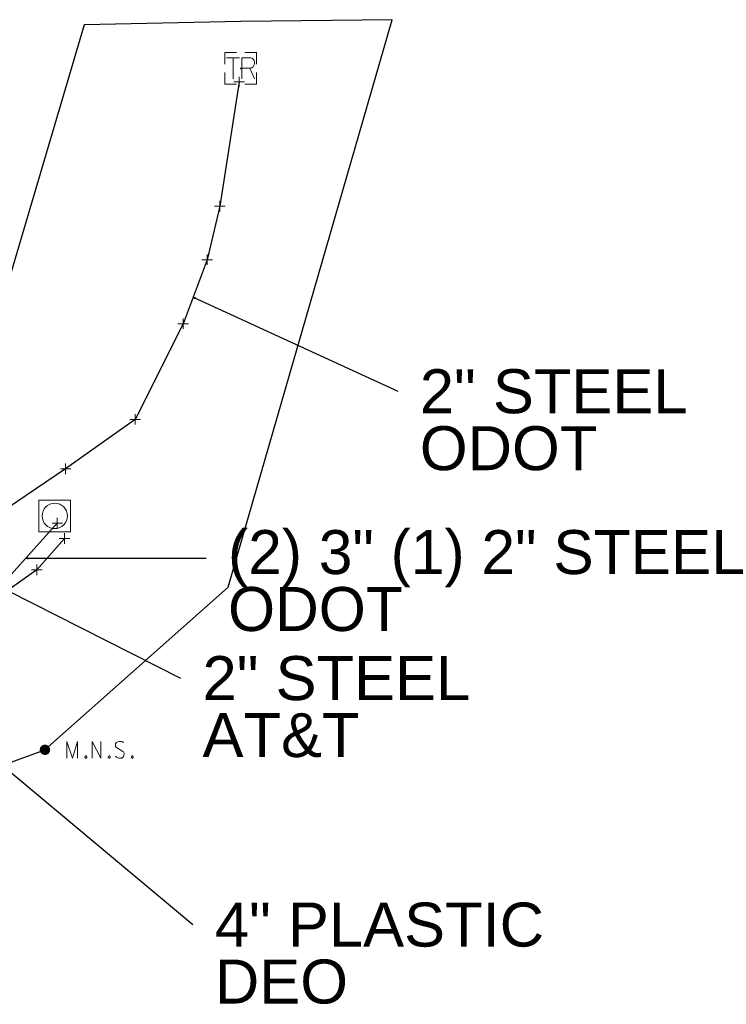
# Model space of a CAD drawing. Header units: feet. Extents: x 2474969 to 2485206, y 498780 to 500682.
# Tile 56 of 69: x 2483413 to 2483480, y 500163 to 500257. Entities that reach past the tile are written whole.
import ezdxf

# ---------------------------------------------------------------- set-up
doc = ezdxf.new("R2010")
doc.units = ezdxf.units.FT
doc.header["$MEASUREMENT"] = 0
doc.linetypes.add('interconnectex', pattern=[0])
for name, color, linetype in [('SG_X_Interconnect_Cable', 7, 'interconnectex'), ('SG_X_Poles', 7, 'Continuous'), ('SG_X_PullBox', 7, 'Continuous'), ('SV_P_Control_Cells_Set', 7, 'Continuous'), ('TX_X_10', 7, 'Continuous'), ('UT_X_FO', 30, 'foex')]:
    doc.layers.add(name, color=color, linetype=linetype)
doc.layers.add('SG_X_PullBox (Construction)', color=7, linetype='Continuous', lineweight=0)
doc.layers.add('SV_X_Shot_Marker (Construction)', color=2, linetype='Continuous', lineweight=0, transparency=0.5)
doc.styles.get("Standard").update_dxf_attribs({"font": 'arial.ttf'})
doc.styles.add('Standard-Linetype-Ex', font='font30.shx')
doc.styles.add('Style-Arial', font='arial.ttf')
doc.linetypes.add('foex', pattern='A,0.2,-0.1,0.2,-0.1,0.2,-0.1,0.2,-0.1,["FO",Standard-Linetype-Ex,S=0.14,R=0,X=-0,Y=-0.05],-0.3', length=1.5)
doc.dimstyles.get("Standard").update_dxf_attribs({"dimtxt": 0.18, "dimasz": 0.18, "dimexe": 0.18, "dimexo": 0.0625, "dimgap": 0.09, "dimtad": 0, "dimtih": 1, "dimtoh": 1, "dimdec": 4, "dimzin": 0, "dimdsep": 46, "dimtxsty": 'Standard', "dimcen": 0.09, "dimadec": 0, "dimazin": 0, "dimtfac": 1, "dimtdec": 4, "dimtofl": 0, "dimtmove": 0, "dimatfit": 3, "dimfxl": 1, "dimtolj": 1, "dimtzin": 0, "dimarcsym": 0})

# ---------------------------------------------------------------- blocks, each defined once
blk = doc.blocks.new('SIGPB_20')
at = {"layer": 'SG_X_PullBox', "color": 7, "linetype": 'Continuous', "lineweight": 0, "flags": 128}
for points in [[(-0.01999999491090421, 0.07499998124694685), (-0.07499998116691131, 0.07499998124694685), (-0.07499998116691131, 0.0199999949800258)], [(-0.06780112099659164, 0.04999998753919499), (-0.005606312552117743, 0.04999998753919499)], [(-0.03630698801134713, 0.04999998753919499), (-0.03630698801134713, -0.04999998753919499)], [(0.005599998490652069, -0.04999998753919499), (0.005599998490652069, 0.04999998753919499), (0.04339295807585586, 0.04999998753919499), (0.04732362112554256, 0.04920653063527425), (0.05284119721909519, 0.04763182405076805), (0.05519715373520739, 0.04605711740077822), (0.05756531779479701, 0.0444824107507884), (0.06071473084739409, 0.04053954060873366), (0.0630706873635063, 0.03660887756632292), (0.06464539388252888, 0.03031005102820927), (0.06464539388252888, 0.02086181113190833), (0.0638641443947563, 0.01771239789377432), (0.06228943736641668, 0.01298827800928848), (0.05914002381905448, 0.007470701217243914), (0.05599061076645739, 0.005114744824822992), (0.05362244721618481, 0.003540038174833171), (0.05204774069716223, 0.002746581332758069), (0.04969178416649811, 0.00196533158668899), (0.04259950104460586, 0.001171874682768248), (0.005599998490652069, 0.001171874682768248)], [(0.07499998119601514, 0.0199999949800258), (0.07499998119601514, 0.07499998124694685), (0.01999999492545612, 0.07499998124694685)], [(0.04259950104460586, 0.001171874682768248), (0.06464539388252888, -0.04999998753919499)], [(-0.07499998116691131, -0.01999999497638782), (-0.07499998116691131, -0.07499998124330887), (-0.01999999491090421, -0.07499998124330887)], [(0.01999999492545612, -0.07499998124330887), (0.07499998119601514, -0.07499998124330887), (0.07499998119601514, -0.01999999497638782)]]:
    blk.add_lwpolyline(points, dxfattribs=at)
at = {"layer": 'SG_X_PullBox (Construction)', "color": 7, "linetype": 'Continuous', "lineweight": 30}
blk.add_point((1.455191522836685e-11, 0), dxfattribs=at)
blk = doc.blocks.new('SVPT_480')
at = {"layer": 'SV_X_Shot_Marker (Construction)', "transparency": 33554495}
for p, q in [((-0.02500000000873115, 0), (0.02499999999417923, 0)), ((0, 0.02500000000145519), (0, -0.02499999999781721))]:
    blk.add_line(p, q, dxfattribs=at)
blk.add_point((0, 0), dxfattribs=at)
blk = doc.blocks.new('SVPT_481')
at = {"layer": 'SV_X_Shot_Marker (Construction)', "transparency": 33554495}
for p, q in [((-0.02499999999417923, 0), (0.02500000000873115, 0)), ((0, 0.02499999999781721), (0, -0.02500000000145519))]:
    blk.add_line(p, q, dxfattribs=at)
blk.add_point((0, 0), dxfattribs=at)
blk = doc.blocks.new('SVPT_482')
at = {"layer": 'SV_X_Shot_Marker (Construction)', "transparency": 33554495}
for p, q in [((-0.02499999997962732, 0), (0.02500000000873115, 0)), ((1.455191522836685e-11, 0.02500000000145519), (1.455191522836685e-11, -0.02499999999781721))]:
    blk.add_line(p, q, dxfattribs=at)
blk.add_point((1.455191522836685e-11, 0), dxfattribs=at)
blk = doc.blocks.new('SVPT_483')
at = {"layer": 'SV_X_Shot_Marker (Construction)', "transparency": 33554495}
for p, q in [((-0.02500000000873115, 0), (0.02499999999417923, 0)), ((0, 0.02500000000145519), (0, -0.02499999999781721))]:
    blk.add_line(p, q, dxfattribs=at)
blk.add_point((0, 0), dxfattribs=at)
blk = doc.blocks.new('SVPT_484')
at = {"layer": 'SV_X_Shot_Marker (Construction)', "transparency": 33554495}
for p, q in [((-0.02499999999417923, 0), (0.02499999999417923, 0)), ((0, 0.02500000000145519), (0, -0.02499999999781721))]:
    blk.add_line(p, q, dxfattribs=at)
blk.add_point((0, 0), dxfattribs=at)
blk = doc.blocks.new('SVPT_485')
at = {"layer": 'SV_X_Shot_Marker (Construction)', "transparency": 33554495}
for p, q in [((0, 0.02499999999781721), (0, -0.02500000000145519)), ((-0.02500000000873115, -3.637978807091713e-12), (0.02499999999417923, -3.637978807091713e-12))]:
    blk.add_line(p, q, dxfattribs=at)
blk.add_point((0, -3.637978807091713e-12), dxfattribs=at)
blk = doc.blocks.new('SPOLE_13')
at = {"layer": 'SG_X_Poles', "color": 7, "linetype": 'Continuous', "lineweight": 0}
blk.add_circle((1.455191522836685e-11, 0), 0.06, dxfattribs=at)
blk.add_3dface([(-0.0749999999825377, -0.07499999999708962), (0.07500000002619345, -0.07499999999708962), (0.07500000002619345, 0.0750000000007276), (-0.0749999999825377, 0.0750000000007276)], dxfattribs=at)
blk = doc.blocks.new('SVPT_501')
at = {"layer": 'SV_X_Shot_Marker (Construction)', "transparency": 33554495}
for p, q in [((-0.02499999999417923, 0), (0.02500000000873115, 0)), ((0, 0.02500000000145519), (0, -0.02499999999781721))]:
    blk.add_line(p, q, dxfattribs=at)
blk.add_point((0, 0), dxfattribs=at)
blk = doc.blocks.new('SVPT_502')
at = {"layer": 'SV_X_Shot_Marker (Construction)', "transparency": 33554495}
for p, q in [((-0.02499999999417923, 3.637978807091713e-12), (0.02500000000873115, 3.637978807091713e-12)), ((1.455191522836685e-11, 0.02500000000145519), (1.455191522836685e-11, -0.02499999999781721))]:
    blk.add_line(p, q, dxfattribs=at)
blk.add_point((1.455191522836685e-11, 3.637978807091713e-12), dxfattribs=at)
blk = doc.blocks.new('SVPT_503')
at = {"layer": 'SV_X_Shot_Marker (Construction)', "transparency": 33554495}
for p, q in [((-0.02499999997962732, 3.637978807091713e-12), (0.02500000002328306, 3.637978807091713e-12)), ((1.455191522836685e-11, 0.02500000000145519), (1.455191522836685e-11, -0.02499999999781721))]:
    blk.add_line(p, q, dxfattribs=at)
blk.add_point((1.455191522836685e-11, 3.637978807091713e-12), dxfattribs=at)
blk = doc.blocks.new('TerminatorOpen_0.5')
at = {"color": 0, "linetype": 'ByBlock', "lineweight": -2}
for q in [(-1, 0.25), (-1, 0), (-1, -0.25)]:
    blk.add_line((0, 0), q, dxfattribs=at)
blk = doc.blocks.new('MNAILS_25')
at = {"layer": 'SV_P_Control_Cells_Set', "linetype": 'Continuous', "lineweight": 0}
h = blk.add_hatch(color=7, dxfattribs=at)
edge = h.paths.add_edge_path()
edge.add_arc((2.500000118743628e-05, -2.916673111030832e-05), 0.0248708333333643, 0, 360)
at = {"layer": 'SV_P_Control_Cells_Set', "color": 7, "linetype": 'Continuous', "lineweight": 0, "flags": 128}
for points in [[(0.1045201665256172, -0.04002916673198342), (0.1045201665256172, 0.03997083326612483), (0.1298729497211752, -0.04002916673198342), (0.1541234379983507, 0.03997083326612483), (0.1541234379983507, -0.04002916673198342)], [(0.2230211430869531, -0.04002916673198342), (0.2230211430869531, 0.03997083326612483), (0.2643614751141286, -0.04002916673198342), (0.2643614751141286, 0.03997083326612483)], [(0.3718309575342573, 0.0342970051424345), (0.3707286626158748, 0.03555677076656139), (0.3690709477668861, 0.03681653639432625), (0.3641148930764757, 0.03871106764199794), (0.3580479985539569, 0.03997083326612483), (0.3536388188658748, 0.03997083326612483), (0.3519896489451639, 0.03997083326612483), (0.3448204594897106, 0.03807630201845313), (0.3387621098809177, 0.0342970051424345), (0.3348998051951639, 0.02925794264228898), (0.3337975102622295, 0.02421888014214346), (0.3337975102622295, 0.02043958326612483), (0.3348998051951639, 0.01540052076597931), (0.339308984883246, 0.01099622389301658), (0.3696263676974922, -0.007900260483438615), (0.3723778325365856, -0.01041979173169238), (0.3734801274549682, -0.01293932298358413), (0.3745824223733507, -0.01671861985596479), (0.3745824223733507, -0.02049791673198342), (0.3740355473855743, -0.02427721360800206), (0.3734801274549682, -0.02679674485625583), (0.3723778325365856, -0.02995104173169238), (0.3712755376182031, -0.03247057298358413), (0.3701732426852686, -0.0343553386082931), (0.3685240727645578, -0.03624986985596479), (0.366866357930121, -0.03750963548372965), (0.364661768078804, -0.03876940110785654), (0.3630125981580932, -0.03939440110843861), (0.3580479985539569, -0.04002916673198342), (0.3503319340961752, -0.04002916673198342), (0.3453758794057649, -0.03876940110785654), (0.3382066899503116, -0.0343553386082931), (0.3337975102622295, -0.03057604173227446)], [(0.1927123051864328, -0.02931627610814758), (0.1954637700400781, -0.02931627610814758), (0.1971214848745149, -0.03057604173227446), (0.1987706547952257, -0.03309557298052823), (0.1987706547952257, -0.03624986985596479), (0.1971214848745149, -0.03876940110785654), (0.1954637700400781, -0.04002916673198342), (0.1927123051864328, -0.04002916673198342), (0.191054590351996, -0.03876940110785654), (0.1894054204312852, -0.03624986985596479), (0.1894054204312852, -0.03309557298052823), (0.191054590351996, -0.03057604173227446), (0.1927123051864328, -0.02931627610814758)], [(0.3034886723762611, -0.02931627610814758), (0.3062401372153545, -0.02931627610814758), (0.3078978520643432, -0.03057604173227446), (0.309547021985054, -0.03309557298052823), (0.309547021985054, -0.03624986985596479), (0.3078978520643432, -0.03876940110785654), (0.3062401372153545, -0.04002916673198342), (0.3034886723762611, -0.04002916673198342), (0.3018309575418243, -0.03876940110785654), (0.3001817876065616, -0.03624986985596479), (0.3001817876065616, -0.03309557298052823), (0.3018309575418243, -0.03057604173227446), (0.3034886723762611, -0.02931627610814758)], [(0.4126158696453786, -0.02931627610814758), (0.4153673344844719, -0.02931627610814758), (0.4170250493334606, -0.03057604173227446), (0.4186742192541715, -0.03309557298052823), (0.4186742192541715, -0.03624986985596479), (0.4170250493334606, -0.03876940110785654), (0.4153673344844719, -0.04002916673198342), (0.4126158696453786, -0.04002916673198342), (0.4109581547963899, -0.03876940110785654), (0.409308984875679, -0.03624986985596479), (0.409308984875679, -0.03309557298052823), (0.4109581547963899, -0.03057604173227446), (0.4126158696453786, -0.02931627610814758)]]:
    blk.add_lwpolyline(points, dxfattribs=at)

msp = doc.modelspace()

# ---------------------------------------------------------------- linework, layer by layer
at = {"layer": 'SG_X_Interconnect_Cable', "extrusion": (-0.1400681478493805, 0.3227610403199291, 0.9360588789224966), "elevation": -185410.7220893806, "flags": 128}
msp.add_lwpolyline([(-2477262.919940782, 496280.3728245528), (-2477270.303515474, 496280.2506110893), (-2477276.969041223, 496276.9792693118)], dxfattribs=at)
at = {"layer": 'SG_X_Interconnect_Cable'}
msp.add_polyline3d([(2483434.010659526, 500250.8263026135, 1057.133), (2483432.190462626, 500239.0560293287, 1057.209), (2483430.990332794, 500233.9894812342, 1057.077), (2483428.724087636, 500227.9288256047, 1057.273), (2483424.16959494, 500218.8688455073, 1057.663), (2483417.57988208, 500214.1733375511, 1058.335), (2483411.071177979, 500209.7898633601, 1058.452), (2483400.559040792, 500199.7587782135, 1058.19)], dxfattribs=at)
at = {"layer": 'TX_X_10'}
msp.add_polyline3d([(2483434.164676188, 500256.5583518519, 1057.219426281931), (2483419.348676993, 500256.2428685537, 1057.284904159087), (2483410.962337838, 500227.9973211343, 1057.199), (2483388.67281652, 500217.1646776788, 1057.199), (2483359.05959534, 500217.8018919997, 1057.199), (2483358.254711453, 500180.3965735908, 1057.199), (2483393.921211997, 500179.6291054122, 1057.199), (2483415.618669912, 500187.5694596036, 1056.167), (2483432.961573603, 500202.9881293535, 1057.125506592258), (2483448.523420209, 500256.7244688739, 1065.280238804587)], close=True, dxfattribs=at)
at = {"layer": 'UT_X_FO', "flags": 128}
msp.add_lwpolyline([(2483417.471870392, 500207.5786241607), (2483414.861588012, 500204.6213042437), (2483412.145294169, 500202.6890952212), (2483401.078096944, 500197.9095781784)], dxfattribs=at)

# ---------------------------------------------------------------- block references
at = {"layer": 'SG_X_Poles', "color": 7, "linetype": 'Continuous', "lineweight": 0, "xscale": 20, "yscale": 20, "zscale": 20}
msp.add_blockref('SPOLE_13', (2483416.548770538, 500209.7218560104, 1057.029), dxfattribs=at)
at = {"layer": 'SG_X_PullBox', "color": 7, "linetype": 'Continuous', "lineweight": 0, "xscale": 20, "yscale": 20, "zscale": 20}
msp.add_blockref('SIGPB_20', (2483434.164676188, 500252.1144419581, 1057.199), dxfattribs=at)
at = {"layer": 'SV_P_Control_Cells_Set', "color": 7, "linetype": 'Continuous', "lineweight": 0, "xscale": 20, "yscale": 20, "zscale": 20}
msp.add_blockref('MNAILS_25', (2483415.618669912, 500187.5694596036, 1056.167), dxfattribs=at)
at = {"layer": 'SV_X_Shot_Marker (Construction)', "transparency": 33554495, "xscale": 20, "yscale": 20, "zscale": 20}
for name, p in [('SVPT_480', (2483434.010659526, 500250.8263026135, 1057.133)), ('SVPT_481', (2483432.190462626, 500239.0560293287, 1057.209)), ('SVPT_482', (2483430.990332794, 500233.9894812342, 1057.077)), ('SVPT_483', (2483428.724087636, 500227.9288256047, 1057.273)), ('SVPT_484', (2483424.16959494, 500218.8688455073, 1057.663)), ('SVPT_485', (2483417.57988208, 500214.1733375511, 1058.335)), ('SVPT_501', (2483416.7897966, 500209.0457828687, 1056.425)), ('SVPT_502', (2483417.471870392, 500207.5786241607, 1056.578)), ('SVPT_503', (2483414.861588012, 500204.6213042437, 1057.017))]:
    msp.add_blockref(name, p, dxfattribs=at)

# ---------------------------------------------------------------- texts
at = {"layer": 'Defpoints', "color": 7, "attachment_point": 1, "style": 'Style-Arial'}
for s, insert, char_height, rotation, line_spacing_factor in [('2" STEEL\\PODOT', (2483451.132650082, 500223.6155783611, 1057.191326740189), 4.167117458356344, 359.9999999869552, 0.7765243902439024), ('(2) 3" (1) 2" STEEL\\PODOT', (2483432.961573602, 500208.3812432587, 1057.125506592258), 4.167117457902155, 1.290604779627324e-08, 0.7765243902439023), ('2" STEEL\\PAT&T', (2483430.546360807, 500196.4449710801, 1057.455387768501), 4.167117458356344, 359.9999999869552, 0.7765243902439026), ('4" PLASTIC\\PDEO', (2483431.716781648, 500173.0963162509, 1056.644784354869), 4.167117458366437, 6.5224112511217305e-09, 0.7765243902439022)]:
    msp.add_mtext(s, dxfattribs=dict(at, insert=insert, char_height=char_height, rotation=rotation, line_spacing_factor=line_spacing_factor))

# ---------------------------------------------------------------- leaders
at = {"layer": 'Defpoints'}
for points, override in [([(2483429.668432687, 500230.4543026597, 1057.191326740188), (2483449.049166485, 500221.53360771, 1057.191326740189)], {"dimscale": 0, "dimtxt": 0.2083483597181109, "dimasz": 0.2083483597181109, "dimgap": 0.1041741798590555, "dimtad": 0, "dimtxsty": 'Style-Arial', "dimldrblk": 'TerminatorOpen_0.5'}), ([(2483413.810343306, 500205.7212120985, 1057.125506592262), (2483430.878090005, 500205.7212121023, 1057.125506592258)], {"dimscale": 0, "dimtxt": 0.2083483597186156, "dimasz": 0.2083483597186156, "dimgap": 0.1041741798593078, "dimtad": 0, "dimtxsty": 'Style-Arial', "dimldrblk": 'TerminatorOpen_0.5'}), ([(2483412.066125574, 500202.6549052, 1057.455387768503), (2483428.462877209, 500194.3630004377, 1057.455387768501)], {"dimscale": 0, "dimtxt": 0.2083483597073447, "dimasz": 0.2083483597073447, "dimgap": 0.1041741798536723, "dimtad": 0, "dimtxsty": 'Style-Arial', "dimldrblk": 'TerminatorOpen_0.5'}), ([(2483407.576738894, 500189.4594435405, 1056.644784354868), (2483429.633298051, 500171.0143455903, 1056.644784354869)], {"dimscale": 0, "dimtxt": 0.2083483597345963, "dimasz": 0.2083483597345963, "dimgap": 0.1041741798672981, "dimtad": 0, "dimtxsty": 'Style-Arial', "dimldrblk": 'TerminatorOpen_0.5'})]:
    msp.add_leader(points, dimstyle='Standard', override=override, dxfattribs=at)

doc.saveas('drawing.dxf')
